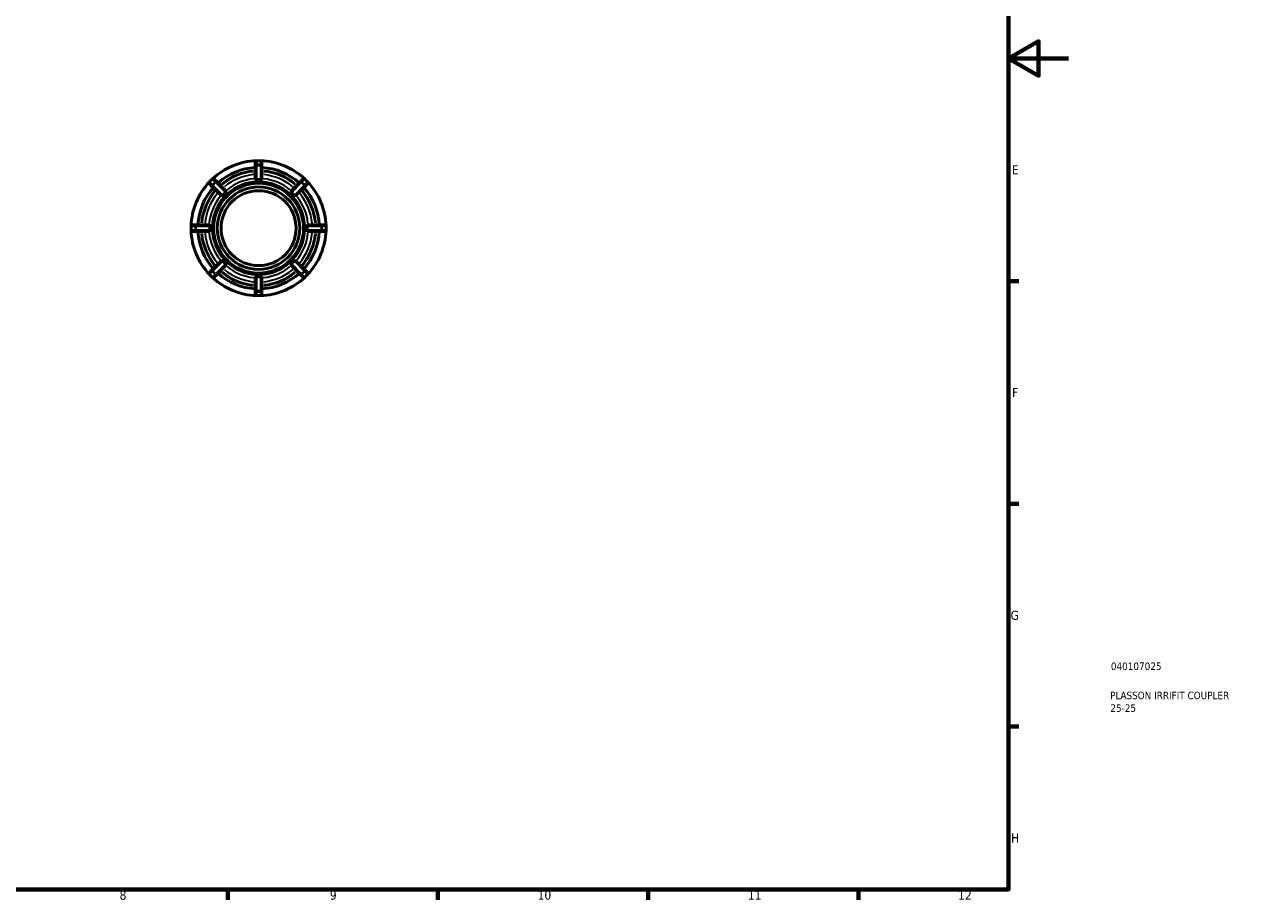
# Model space of a CAD drawing. Header units: millimetres. Extents: x 0 to 898, y -84 to 594.
# Tile 7 of 10: x 493 to 898, y 17 to 308. Entities that reach past the tile are written whole.
import ezdxf

# ---------------------------------------------------------------- set-up
doc = ezdxf.new("R2010")
doc.units = ezdxf.units.MM
for name, color, linetype, lineweight in [('Border (ANSI)', 7, 'Continuous', 70), ('Title (ISO)', 7, 'Continuous', 50), ('Visible (ANSI)', 7, 'Continuous', 50), ('Visible Narrow (ANSI)', 7, 'Continuous', 35)]:
    doc.layers.add(name, color=color, linetype=linetype, lineweight=lineweight)
doc.styles.add('Note Text (ANSI)', font='tahoma.ttf')
doc.styles.add('Note Text (ISO)', font='tahoma.ttf')

# ---------------------------------------------------------------- blocks, each defined once
blk = doc.blocks.new('Borders Default Border')
at = {"layer": 'Border (ANSI)'}
for p, q in [((821, 222.75), (824.45, 222.75)), ((821, 148.5), (824.45, 148.5)), ((821, 74.25), (824.45, 74.25)), ((560.67, 20), (560.67, 16.55)), ((630.75, 20), (630.75, 16.55)), ((700.83, 20), (700.83, 16.55)), ((770.92, 20), (770.92, 16.55))]:
    blk.add_line(p, q, dxfattribs=at)
at = {"layer": 'Border (ANSI)', "flags": 128}
for points in [[(20, 20), (20, 574), (821, 574), (821, 20), (20, 20)], [(841, 297), (821, 297), (831, 302.77), (831, 291.23), (821, 297)]]:
    blk.add_lwpolyline(points, dxfattribs=at)
at = {"layer": 'Border (ANSI)', "attachment_point": 7, "style": 'Note Text (ANSI)'}
for s, insert, char_height in [('E', (822.05, 258.35), 3.05), ('F', (822.14, 184.1), 3.05), ('G', (821.66, 109.79), 3.05), ('H', (821.81, 35.6), 3.05), ('8', (524.63, 16.48), 3.05), ('9', (594.7, 16.49), 3.05), ('10', (663.96, 16.49), 3.048), ('11', (734.04, 16.55), 3.048), ('12', (804.13, 16.55), 3.048)]:
    blk.add_mtext(s, dxfattribs=dict(at, insert=insert, char_height=char_height))
blk = doc.blocks.new('Title Blocks ISO')
at = {"layer": 'Title (ISO)', "color": 232, "true_color": 0xca0064, "style": 'Note Text (ISO)'}
for tag, p in [('PART_NUMBER_001', (34.08, 73.13)), ('DESCRIPTION_001', (33.84, 63.4)), ('DESCRIPTION_002', (33.91, 59.18))]:
    blk.add_attdef(tag, p, '', height=2.5, dxfattribs=at)

msp = doc.modelspace()

# ---------------------------------------------------------------- linework, layer by layer
at = {"layer": 'Visible (ANSI)'}
for p, q in [((569.839, 262.427), (569.839, 261.111)), ((569.839, 261.111), (569.839, 256.941)), ((571.589, 262.927), (570.339, 262.927)), ((572.089, 261.111), (572.089, 262.427)), ((572.089, 256.941), (572.089, 261.111)), ((555.496, 256.779), (554.612, 255.895)), ((557.134, 255.848), (556.203, 256.779)), ((560.082, 252.9), (557.134, 255.848)), ((570.964, 255.987), (569.839, 255.987)), ((572.089, 255.987), (570.964, 255.987)), ((584.794, 255.848), (581.845, 252.9)), ((585.725, 256.779), (584.794, 255.848)), ((587.316, 255.895), (586.432, 256.779)), ((554.612, 255.188), (555.543, 254.257)), ((555.543, 254.257), (558.491, 251.309)), ((559.962, 251.429), (559.166, 250.634)), ((560.757, 252.225), (559.962, 251.429)), ((581.966, 251.429), (581.17, 252.225)), ((582.761, 250.634), (581.966, 251.429)), ((583.436, 251.309), (586.385, 254.257)), ((586.385, 254.257), (587.316, 255.188)), ((548.464, 241.052), (548.464, 239.802)), ((550.28, 241.552), (548.964, 241.552)), ((548.964, 239.302), (550.28, 239.302)), ((554.45, 241.552), (550.28, 241.552)), ((550.28, 239.302), (554.45, 239.302)), ((555.405, 241.552), (555.405, 240.427)), ((555.405, 240.427), (555.405, 239.302)), ((586.523, 240.427), (586.523, 241.552)), ((586.523, 239.302), (586.523, 240.427)), ((591.647, 241.552), (587.477, 241.552)), ((587.477, 239.302), (591.647, 239.302)), ((592.964, 241.552), (591.647, 241.552)), ((591.647, 239.302), (592.964, 239.302)), ((593.464, 239.802), (593.464, 241.052)), ((558.491, 229.546), (555.543, 226.598)), ((557.134, 225.007), (560.082, 227.955)), ((559.166, 230.221), (559.962, 229.425)), ((559.962, 229.425), (560.757, 228.63)), ((581.17, 228.63), (581.966, 229.425)), ((581.845, 227.955), (584.794, 225.007)), ((581.966, 229.425), (582.761, 230.221)), ((586.385, 226.598), (583.436, 229.546)), ((555.543, 226.598), (554.612, 225.667)), ((554.612, 224.959), (555.496, 224.076)), ((556.203, 224.076), (557.134, 225.007)), ((569.839, 224.868), (570.964, 224.868)), ((569.839, 223.914), (569.839, 219.744)), ((570.964, 224.868), (572.089, 224.868)), ((572.089, 219.744), (572.089, 223.914)), ((584.794, 225.007), (585.725, 224.076)), ((587.316, 225.667), (586.385, 226.598)), ((586.432, 224.076), (587.316, 224.959)), ((569.839, 219.744), (569.839, 218.427)), ((572.089, 218.427), (572.089, 219.744)), ((570.339, 217.927), (571.589, 217.927))]:
    msp.add_line(p, q, dxfattribs=at)
for radius in [15, 13.75, 12.5]:
    msp.add_circle((570.964, 240.427), radius, dxfattribs=at)
for centre, radius, start, end in [((570.964, 240.427), 22.5, 91.86878, 133.13122), ((570.964, 240.427), 20.25, 93.18474, 131.81526), ((570.339, 262.427), 0.5, 90, 180), ((571.589, 262.427), 0.5, 0, 90), ((570.964, 240.427), 22.5, 46.86878, 88.13122), ((570.964, 240.427), 20.25, 48.18474, 86.81526), ((570.964, 240.427), 22.5, 136.86878, 178.13122), ((554.965, 255.542), 0.5, 135, 225), ((555.849, 256.426), 0.5, 45, 135), ((586.078, 256.426), 0.5, 45, 135), ((586.962, 255.542), 0.5, 315, 45), ((570.964, 240.427), 22.5, 1.86878, 43.13122), ((570.964, 240.427), 20.25, 138.18474, 176.81526), ((570.964, 240.427), 20.25, 3.18474, 41.81526), ((548.964, 241.052), 0.5, 90, 180), ((548.964, 239.802), 0.5, 180, 270), ((570.964, 240.427), 22.5, 181.86878, 223.13122), ((570.964, 240.427), 20.25, 183.18474, 221.81526), ((570.964, 240.427), 20.25, 318.18474, 356.81526), ((570.964, 240.427), 22.5, 316.86878, 358.13122), ((592.964, 241.052), 0.5, 0, 90), ((592.964, 239.802), 0.5, 270, 0), ((554.965, 225.313), 0.5, 135, 225), ((555.849, 224.429), 0.5, 225, 315), ((570.964, 240.427), 22.5, 226.86878, 268.13122), ((570.964, 240.427), 20.25, 228.18474, 266.81526), ((570.964, 240.427), 22.5, 271.86878, 313.13122), ((570.964, 240.427), 20.25, 273.18474, 311.81526), ((586.078, 224.429), 0.5, 225, 315), ((586.962, 225.313), 0.5, 315, 45), ((570.339, 218.427), 0.5, 180, 270), ((571.589, 218.427), 0.5, 270, 0)]:
    msp.add_arc(centre, radius, start, end, dxfattribs=at)
for points, knots in [([(570.339, 256.608), (570.331, 256.607), (570.323, 256.607), (570.292, 256.608), (570.268, 256.613), (570.204, 256.635), (570.169, 256.655), (570.08, 256.713), (570.018, 256.763), (569.92, 256.848), (569.884, 256.881), (569.853, 256.915), (569.846, 256.924), (569.84, 256.935), (569.839, 256.938), (569.839, 256.941)], [-0.20349957, -0.20349957, -0.20349957, -0.20349957, -0.19950855, -0.19950855, -0.18760351, -0.18760351, -0.17102106, -0.17102106, -0.13857777, -0.13857777, -0.1121101, -0.1121101, -0.10087152, -0.10087152, -0.09404939, -0.09404939, -0.09404939, -0.09404939]), ([(569.839, 255.987), (569.844, 255.987), (569.85, 255.987), (569.861, 255.988), (569.867, 255.988), (569.878, 255.989), (569.883, 255.989), (569.889, 255.989), (569.889, 255.989), (569.889, 255.989)], [0, 0, 0, 0, 0.0016772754, 0.0016772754, 0.0033539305, 0.0033539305, 0.0050070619, 0.0050070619, 0.0050304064, 0.0050304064, 0.0050304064, 0.0050304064]), ([(571.589, 256.608), (571.375, 256.623), (571.164, 256.629), (570.964, 256.629), (570.763, 256.629), (570.552, 256.623), (570.339, 256.608)], [0.87229679, 0.87229679, 0.87229679, 0.87229679, 0.93244279, 0.93244279, 0.93244279, 0.99258879, 0.99258879, 0.99258879, 0.99258879]), ([(572.089, 256.941), (572.089, 256.941), (572.089, 256.94), (572.088, 256.936), (572.086, 256.932), (572.077, 256.918), (572.067, 256.907), (572.022, 256.86), (571.971, 256.815), (571.864, 256.727), (571.811, 256.687), (571.735, 256.642), (571.705, 256.628), (571.653, 256.612), (571.631, 256.608), (571.602, 256.607), (571.595, 256.607), (571.589, 256.608)], [-0.1336549, -0.1336549, -0.1336549, -0.1336549, -0.13264476, -0.13264476, -0.12442741, -0.12442741, -0.11070754, -0.11070754, -0.07646881, -0.07646881, -0.04761616, -0.04761616, -0.0329379, -0.0329379, -0.02294507, -0.02294507, -0.02006355, -0.02006355, -0.02006355, -0.02006355]), ([(572.039, 255.989), (572.039, 255.989), (572.039, 255.989), (572.047, 255.989), (572.055, 255.989), (572.072, 255.988), (572.08, 255.987), (572.089, 255.987)], [-0.0000233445, -0.0000233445, -0.0000233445, -0.0000233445, 0, 0, 0.0024914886, 0.0024914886, 0.0050072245, 0.0050072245, 0.0050072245, 0.0050072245]), ([(559.08, 251.427), (559.078, 251.424), (559.075, 251.421), (559.063, 251.408), (559.053, 251.399), (559.022, 251.378), (559.001, 251.367), (558.926, 251.337), (558.861, 251.325), (558.724, 251.307), (558.647, 251.302), (558.548, 251.299), (558.517, 251.3), (558.497, 251.305), (558.493, 251.307), (558.491, 251.309)], [-0.12466291, -0.12466291, -0.12466291, -0.12466291, -0.12282673, -0.12282673, -0.11648218, -0.11648218, -0.10531808, -0.10531808, -0.07607927, -0.07607927, -0.04253892, -0.04253892, -0.01921931, -0.01921931, -0.01222242, -0.01222242, -0.01222242, -0.01222242]), ([(559.964, 252.311), (559.803, 252.17), (559.649, 252.026), (559.507, 251.884), (559.365, 251.742), (559.221, 251.588), (559.08, 251.427)], [-0.060146, -0.060146, -0.060146, -0.060146, 0, 0, 0, 0.060146, 0.060146, 0.060146, 0.060146]), ([(560.082, 252.9), (560.087, 252.895), (560.089, 252.885), (560.093, 252.836), (560.091, 252.782), (560.082, 252.654), (560.075, 252.584), (560.055, 252.478), (560.043, 252.432), (560.016, 252.375), (560.006, 252.358), (559.986, 252.332), (559.977, 252.322), (559.966, 252.312), (559.965, 252.312), (559.964, 252.311)], [-0.23506544, -0.23506544, -0.23506544, -0.23506544, -0.21965215, -0.21965215, -0.18952607, -0.18952607, -0.16012411, -0.16012411, -0.13906892, -0.13906892, -0.12991971, -0.12991971, -0.12397908, -0.12397908, -0.12335335, -0.12335335, -0.12335335, -0.12335335]), ([(560.72, 252.191), (560.72, 252.191), (560.72, 252.191), (560.726, 252.197), (560.732, 252.203), (560.744, 252.214), (560.751, 252.22), (560.757, 252.225)], [-0.0000233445, -0.0000233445, -0.0000233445, -0.0000233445, 0, 0, 0.0024914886, 0.0024914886, 0.0050072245, 0.0050072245, 0.0050072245, 0.0050072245]), ([(581.17, 252.225), (581.175, 252.221), (581.179, 252.218), (581.187, 252.21), (581.191, 252.206), (581.199, 252.199), (581.203, 252.195), (581.207, 252.191), (581.207, 252.191), (581.207, 252.191)], [0, 0, 0, 0, 0.0016772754, 0.0016772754, 0.0033539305, 0.0033539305, 0.0050070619, 0.0050070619, 0.0050304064, 0.0050304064, 0.0050304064, 0.0050304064]), ([(581.963, 252.311), (581.96, 252.313), (581.957, 252.316), (581.945, 252.328), (581.936, 252.339), (581.914, 252.369), (581.904, 252.39), (581.873, 252.465), (581.861, 252.53), (581.844, 252.667), (581.838, 252.744), (581.835, 252.843), (581.836, 252.874), (581.842, 252.894), (581.843, 252.898), (581.845, 252.9)], [-0.12466291, -0.12466291, -0.12466291, -0.12466291, -0.12282673, -0.12282673, -0.11648218, -0.11648218, -0.10531808, -0.10531808, -0.07607927, -0.07607927, -0.04253892, -0.04253892, -0.01921931, -0.01921931, -0.01222242, -0.01222242, -0.01222242, -0.01222242]), ([(582.847, 251.427), (582.706, 251.588), (582.562, 251.742), (582.42, 251.884), (582.279, 252.026), (582.125, 252.17), (581.963, 252.311)], [-0.060146, -0.060146, -0.060146, -0.060146, 0, 0, 0, 0.060146, 0.060146, 0.060146, 0.060146]), ([(583.436, 251.309), (583.432, 251.304), (583.421, 251.302), (583.372, 251.298), (583.319, 251.3), (583.191, 251.309), (583.121, 251.316), (583.014, 251.336), (582.968, 251.348), (582.911, 251.375), (582.894, 251.385), (582.868, 251.405), (582.859, 251.414), (582.849, 251.425), (582.848, 251.426), (582.847, 251.427)], [-0.23506544, -0.23506544, -0.23506544, -0.23506544, -0.21965215, -0.21965215, -0.18952607, -0.18952607, -0.16012411, -0.16012411, -0.13906892, -0.13906892, -0.12991971, -0.12991971, -0.12397908, -0.12397908, -0.12335335, -0.12335335, -0.12335335, -0.12335335]), ([(559.166, 250.634), (559.17, 250.638), (559.173, 250.642), (559.181, 250.651), (559.185, 250.655), (559.192, 250.663), (559.196, 250.667), (559.2, 250.671), (559.2, 250.671), (559.2, 250.671)], [0, 0, 0, 0, 0.0016772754, 0.0016772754, 0.0033539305, 0.0033539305, 0.0050070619, 0.0050070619, 0.0050304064, 0.0050304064, 0.0050304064, 0.0050304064]), ([(582.727, 250.671), (582.727, 250.671), (582.727, 250.671), (582.733, 250.665), (582.739, 250.659), (582.75, 250.647), (582.756, 250.64), (582.761, 250.634)], [-0.0000233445, -0.0000233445, -0.0000233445, -0.0000233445, 0, 0, 0.0024914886, 0.0024914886, 0.0050072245, 0.0050072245, 0.0050072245, 0.0050072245]), ([(554.45, 241.552), (554.451, 241.552), (554.451, 241.552), (554.455, 241.552), (554.459, 241.55), (554.473, 241.541), (554.484, 241.531), (554.531, 241.485), (554.576, 241.434), (554.664, 241.327), (554.704, 241.275), (554.749, 241.198), (554.763, 241.169), (554.779, 241.117), (554.783, 241.095), (554.784, 241.065), (554.784, 241.059), (554.783, 241.052)], [-0.1336549, -0.1336549, -0.1336549, -0.1336549, -0.13264476, -0.13264476, -0.12442741, -0.12442741, -0.11070754, -0.11070754, -0.07646881, -0.07646881, -0.04761616, -0.04761616, -0.0329379, -0.0329379, -0.02294507, -0.02294507, -0.02006355, -0.02006355, -0.02006355, -0.02006355]), ([(554.783, 239.802), (554.784, 239.795), (554.784, 239.787), (554.783, 239.756), (554.778, 239.731), (554.756, 239.667), (554.736, 239.633), (554.679, 239.544), (554.628, 239.481), (554.543, 239.384), (554.51, 239.348), (554.476, 239.317), (554.467, 239.31), (554.456, 239.304), (554.453, 239.302), (554.45, 239.302)], [-0.20349957, -0.20349957, -0.20349957, -0.20349957, -0.19950855, -0.19950855, -0.18760351, -0.18760351, -0.17102106, -0.17102106, -0.13857777, -0.13857777, -0.1121101, -0.1121101, -0.10087152, -0.10087152, -0.09404939, -0.09404939, -0.09404939, -0.09404939]), ([(554.783, 241.052), (554.768, 240.839), (554.762, 240.628), (554.762, 240.427), (554.762, 240.227), (554.768, 240.016), (554.783, 239.802)], [0.87229679, 0.87229679, 0.87229679, 0.87229679, 0.93244279, 0.93244279, 0.93244279, 0.99258879, 0.99258879, 0.99258879, 0.99258879]), ([(555.402, 241.502), (555.402, 241.502), (555.402, 241.502), (555.402, 241.511), (555.403, 241.519), (555.403, 241.536), (555.404, 241.544), (555.405, 241.552)], [-0.0000233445, -0.0000233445, -0.0000233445, -0.0000233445, 0, 0, 0.0024914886, 0.0024914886, 0.0050072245, 0.0050072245, 0.0050072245, 0.0050072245]), ([(555.405, 239.302), (555.404, 239.308), (555.404, 239.314), (555.403, 239.325), (555.403, 239.33), (555.402, 239.341), (555.402, 239.347), (555.402, 239.352), (555.402, 239.353), (555.402, 239.353)], [0, 0, 0, 0, 0.0016772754, 0.0016772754, 0.0033539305, 0.0033539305, 0.0050070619, 0.0050070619, 0.0050304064, 0.0050304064, 0.0050304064, 0.0050304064]), ([(586.523, 241.552), (586.523, 241.547), (586.524, 241.541), (586.525, 241.53), (586.525, 241.524), (586.525, 241.513), (586.525, 241.508), (586.525, 241.502), (586.525, 241.502), (586.525, 241.502)], [0, 0, 0, 0, 0.0016772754, 0.0016772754, 0.0033539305, 0.0033539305, 0.0050070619, 0.0050070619, 0.0050304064, 0.0050304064, 0.0050304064, 0.0050304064]), ([(586.525, 239.353), (586.525, 239.353), (586.525, 239.352), (586.525, 239.344), (586.525, 239.336), (586.524, 239.319), (586.524, 239.311), (586.523, 239.302)], [-0.0000233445, -0.0000233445, -0.0000233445, -0.0000233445, 0, 0, 0.0024914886, 0.0024914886, 0.0050072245, 0.0050072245, 0.0050072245, 0.0050072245]), ([(587.144, 241.052), (587.144, 241.06), (587.144, 241.068), (587.145, 241.099), (587.149, 241.123), (587.172, 241.187), (587.192, 241.222), (587.249, 241.311), (587.3, 241.373), (587.384, 241.471), (587.418, 241.507), (587.452, 241.538), (587.46, 241.545), (587.471, 241.551), (587.475, 241.552), (587.477, 241.552)], [-0.20349957, -0.20349957, -0.20349957, -0.20349957, -0.19950855, -0.19950855, -0.18760351, -0.18760351, -0.17102106, -0.17102106, -0.13857777, -0.13857777, -0.1121101, -0.1121101, -0.10087152, -0.10087152, -0.09404939, -0.09404939, -0.09404939, -0.09404939]), ([(587.144, 239.802), (587.159, 240.016), (587.166, 240.227), (587.166, 240.427), (587.166, 240.628), (587.159, 240.839), (587.144, 241.052)], [0.87229679, 0.87229679, 0.87229679, 0.87229679, 0.93244279, 0.93244279, 0.93244279, 0.99258879, 0.99258879, 0.99258879, 0.99258879]), ([(587.477, 239.302), (587.477, 239.302), (587.477, 239.302), (587.473, 239.303), (587.468, 239.305), (587.454, 239.314), (587.443, 239.324), (587.397, 239.369), (587.351, 239.42), (587.263, 239.527), (587.223, 239.58), (587.179, 239.657), (587.164, 239.686), (587.148, 239.738), (587.144, 239.76), (587.144, 239.789), (587.144, 239.796), (587.144, 239.802)], [-0.1336549, -0.1336549, -0.1336549, -0.1336549, -0.13264476, -0.13264476, -0.12442741, -0.12442741, -0.11070754, -0.11070754, -0.07646881, -0.07646881, -0.04761616, -0.04761616, -0.0329379, -0.0329379, -0.02294507, -0.02294507, -0.02006355, -0.02006355, -0.02006355, -0.02006355]), ([(558.491, 229.546), (558.496, 229.55), (558.507, 229.553), (558.555, 229.556), (558.609, 229.555), (558.737, 229.545), (558.807, 229.538), (558.913, 229.518), (558.959, 229.507), (559.016, 229.48), (559.033, 229.47), (559.059, 229.45), (559.069, 229.441), (559.079, 229.43), (559.08, 229.429), (559.08, 229.428)], [-0.23506544, -0.23506544, -0.23506544, -0.23506544, -0.21965215, -0.21965215, -0.18952607, -0.18952607, -0.16012411, -0.16012411, -0.13906892, -0.13906892, -0.12991971, -0.12991971, -0.12397908, -0.12397908, -0.12335335, -0.12335335, -0.12335335, -0.12335335]), ([(559.08, 229.428), (559.221, 229.266), (559.365, 229.113), (559.507, 228.971), (559.649, 228.829), (559.803, 228.685), (559.964, 228.544)], [-0.060146, -0.060146, -0.060146, -0.060146, 0, 0, 0, 0.060146, 0.060146, 0.060146, 0.060146]), ([(559.2, 230.184), (559.2, 230.184), (559.2, 230.184), (559.194, 230.19), (559.188, 230.196), (559.177, 230.208), (559.172, 230.214), (559.166, 230.221)], [-0.0000233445, -0.0000233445, -0.0000233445, -0.0000233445, 0, 0, 0.0024914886, 0.0024914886, 0.0050072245, 0.0050072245, 0.0050072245, 0.0050072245]), ([(559.964, 228.544), (559.967, 228.542), (559.97, 228.539), (559.983, 228.527), (559.992, 228.516), (560.013, 228.486), (560.024, 228.465), (560.054, 228.39), (560.066, 228.324), (560.084, 228.187), (560.089, 228.111), (560.092, 228.012), (560.091, 227.981), (560.086, 227.96), (560.084, 227.957), (560.082, 227.955)], [-0.12466291, -0.12466291, -0.12466291, -0.12466291, -0.12282673, -0.12282673, -0.11648218, -0.11648218, -0.10531808, -0.10531808, -0.07607927, -0.07607927, -0.04253892, -0.04253892, -0.01921931, -0.01921931, -0.01222242, -0.01222242, -0.01222242, -0.01222242]), ([(560.757, 228.63), (560.753, 228.633), (560.749, 228.637), (560.74, 228.645), (560.736, 228.648), (560.728, 228.656), (560.724, 228.66), (560.72, 228.664), (560.72, 228.664), (560.72, 228.664)], [0, 0, 0, 0, 0.0016772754, 0.0016772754, 0.0033539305, 0.0033539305, 0.0050070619, 0.0050070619, 0.0050304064, 0.0050304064, 0.0050304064, 0.0050304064]), ([(581.207, 228.664), (581.207, 228.664), (581.207, 228.664), (581.201, 228.658), (581.195, 228.652), (581.183, 228.641), (581.177, 228.635), (581.17, 228.63)], [-0.0000233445, -0.0000233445, -0.0000233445, -0.0000233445, 0, 0, 0.0024914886, 0.0024914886, 0.0050072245, 0.0050072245, 0.0050072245, 0.0050072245]), ([(581.845, 227.955), (581.841, 227.959), (581.838, 227.97), (581.835, 228.019), (581.836, 228.072), (581.846, 228.2), (581.853, 228.27), (581.873, 228.377), (581.884, 228.423), (581.911, 228.48), (581.921, 228.497), (581.942, 228.523), (581.95, 228.533), (581.961, 228.542), (581.962, 228.543), (581.963, 228.544)], [-0.23506544, -0.23506544, -0.23506544, -0.23506544, -0.21965215, -0.21965215, -0.18952607, -0.18952607, -0.16012411, -0.16012411, -0.13906892, -0.13906892, -0.12991971, -0.12991971, -0.12397908, -0.12397908, -0.12335335, -0.12335335, -0.12335335, -0.12335335]), ([(581.963, 228.544), (582.125, 228.685), (582.279, 228.829), (582.42, 228.971), (582.562, 229.113), (582.706, 229.266), (582.847, 229.428)], [-0.060146, -0.060146, -0.060146, -0.060146, 0, 0, 0, 0.060146, 0.060146, 0.060146, 0.060146]), ([(582.761, 230.221), (582.758, 230.217), (582.754, 230.212), (582.747, 230.204), (582.743, 230.2), (582.735, 230.192), (582.731, 230.188), (582.727, 230.184), (582.727, 230.184), (582.727, 230.184)], [0, 0, 0, 0, 0.0016772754, 0.0016772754, 0.0033539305, 0.0033539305, 0.0050070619, 0.0050070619, 0.0050304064, 0.0050304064, 0.0050304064, 0.0050304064]), ([(582.847, 229.428), (582.85, 229.431), (582.852, 229.434), (582.865, 229.447), (582.875, 229.455), (582.905, 229.477), (582.926, 229.488), (583.001, 229.518), (583.067, 229.53), (583.204, 229.547), (583.28, 229.553), (583.38, 229.556), (583.41, 229.555), (583.431, 229.55), (583.434, 229.548), (583.436, 229.546)], [-0.12466291, -0.12466291, -0.12466291, -0.12466291, -0.12282673, -0.12282673, -0.11648218, -0.11648218, -0.10531808, -0.10531808, -0.07607927, -0.07607927, -0.04253892, -0.04253892, -0.01921931, -0.01921931, -0.01222242, -0.01222242, -0.01222242, -0.01222242]), ([(569.889, 224.866), (569.889, 224.866), (569.889, 224.866), (569.88, 224.866), (569.872, 224.866), (569.855, 224.867), (569.847, 224.867), (569.839, 224.868)], [-0.0000233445, -0.0000233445, -0.0000233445, -0.0000233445, 0, 0, 0.0024914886, 0.0024914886, 0.0050072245, 0.0050072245, 0.0050072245, 0.0050072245]), ([(569.839, 223.914), (569.839, 223.914), (569.839, 223.915), (569.839, 223.918), (569.841, 223.923), (569.851, 223.937), (569.86, 223.948), (569.906, 223.994), (569.957, 224.04), (570.064, 224.128), (570.116, 224.168), (570.193, 224.212), (570.222, 224.227), (570.274, 224.243), (570.296, 224.247), (570.326, 224.248), (570.332, 224.247), (570.339, 224.247)], [-0.1336549, -0.1336549, -0.1336549, -0.1336549, -0.13264476, -0.13264476, -0.12442741, -0.12442741, -0.11070754, -0.11070754, -0.07646881, -0.07646881, -0.04761616, -0.04761616, -0.0329379, -0.0329379, -0.02294507, -0.02294507, -0.02006355, -0.02006355, -0.02006355, -0.02006355]), ([(570.339, 224.247), (570.552, 224.232), (570.763, 224.225), (570.964, 224.225), (571.164, 224.225), (571.375, 224.232), (571.589, 224.247)], [-0.060146, -0.060146, -0.060146, -0.060146, 0, 0, 0, 0.060146, 0.060146, 0.060146, 0.060146]), ([(571.589, 224.247), (571.596, 224.247), (571.604, 224.248), (571.635, 224.246), (571.66, 224.242), (571.724, 224.219), (571.758, 224.2), (571.847, 224.142), (571.91, 224.091), (572.007, 224.007), (572.043, 223.974), (572.074, 223.939), (572.081, 223.931), (572.088, 223.92), (572.089, 223.917), (572.089, 223.914)], [-0.20349957, -0.20349957, -0.20349957, -0.20349957, -0.19950855, -0.19950855, -0.18760351, -0.18760351, -0.17102106, -0.17102106, -0.13857777, -0.13857777, -0.1121101, -0.1121101, -0.10087152, -0.10087152, -0.09404939, -0.09404939, -0.09404939, -0.09404939]), ([(572.089, 224.868), (572.083, 224.868), (572.078, 224.867), (572.066, 224.867), (572.061, 224.866), (572.05, 224.866), (572.044, 224.866), (572.039, 224.866), (572.039, 224.866), (572.039, 224.866)], [0, 0, 0, 0, 0.0016772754, 0.0016772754, 0.0033539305, 0.0033539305, 0.0050070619, 0.0050070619, 0.0050304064, 0.0050304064, 0.0050304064, 0.0050304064])]:
    msp.add_open_spline(points, degree=3, knots=knots, dxfattribs=at)
for points in [[(569.889, 255.989), (570.255, 255.986), (570.624, 255.987), (570.964, 255.987)], [(570.964, 255.987), (571.303, 255.987), (571.672, 255.986), (572.039, 255.989)], [(559.2, 250.671), (559.462, 250.928), (559.722, 251.189), (559.962, 251.429)], [(559.962, 251.429), (560.202, 251.67), (560.463, 251.93), (560.72, 252.191)], [(581.207, 252.191), (581.464, 251.93), (581.726, 251.67), (581.966, 251.429)], [(581.966, 251.429), (582.206, 251.189), (582.466, 250.928), (582.727, 250.671)], [(555.405, 240.427), (555.405, 240.767), (555.406, 241.136), (555.402, 241.502)], [(555.402, 239.353), (555.406, 239.719), (555.405, 240.088), (555.405, 240.427)], [(586.525, 241.502), (586.522, 241.136), (586.523, 240.767), (586.523, 240.427)], [(586.523, 240.427), (586.523, 240.088), (586.522, 239.719), (586.525, 239.353)], [(559.962, 229.425), (559.722, 229.666), (559.462, 229.927), (559.2, 230.184)], [(560.72, 228.664), (560.463, 228.925), (560.202, 229.185), (559.962, 229.425)], [(581.966, 229.425), (581.726, 229.185), (581.464, 228.925), (581.207, 228.664)], [(582.727, 230.184), (582.466, 229.927), (582.206, 229.666), (581.966, 229.425)], [(570.964, 224.868), (570.624, 224.868), (570.255, 224.869), (569.889, 224.866)], [(572.039, 224.866), (571.672, 224.869), (571.303, 224.868), (570.964, 224.868)]]:
    msp.add_open_spline(points, degree=3, dxfattribs=at)
at = {"layer": 'Visible Narrow (ANSI)'}
for p, q in [((570.339, 262.927), (570.339, 262.926)), ((570.339, 261.675), (570.339, 262.86)), ((570.339, 261.606), (570.339, 261.308)), ((570.339, 256.842), (570.339, 261.048)), ((570.401, 262.925), (571.526, 262.925)), ((571.526, 261.609), (570.401, 261.609)), ((570.401, 261.282), (571.526, 261.282)), ((571.589, 262.926), (571.589, 262.927)), ((571.589, 262.86), (571.589, 261.675)), ((571.589, 261.308), (571.589, 261.606)), ((571.589, 261.048), (571.589, 256.842)), ((554.612, 255.895), (554.613, 255.894)), ((554.657, 255.938), (555.453, 256.734)), ((555.498, 255.01), (554.66, 255.847)), ((555.497, 256.778), (555.496, 256.779)), ((555.544, 256.731), (556.382, 255.893)), ((556.384, 255.803), (555.588, 255.007)), ((555.82, 254.776), (556.615, 255.571)), ((556.641, 255.634), (556.43, 255.845)), ((556.825, 255.45), (559.799, 252.476)), ((582.128, 252.476), (585.103, 255.45)), ((585.497, 255.845), (585.287, 255.634)), ((585.312, 255.571), (586.108, 254.776)), ((586.339, 255.007), (585.544, 255.803)), ((585.546, 255.893), (586.384, 256.731)), ((586.432, 256.779), (586.43, 256.778)), ((587.268, 255.847), (586.43, 255.01)), ((586.475, 256.734), (587.27, 255.938)), ((587.314, 255.894), (587.316, 255.895)), ((555.547, 254.961), (555.757, 254.75)), ((558.915, 251.592), (555.941, 254.566)), ((585.987, 254.566), (583.012, 251.592)), ((586.171, 254.75), (586.381, 254.961)), ((548.465, 241.052), (548.464, 241.052)), ((548.464, 239.802), (548.465, 239.802)), ((548.466, 239.865), (548.466, 240.99)), ((548.531, 241.052), (549.716, 241.052)), ((549.716, 239.802), (548.531, 239.802)), ((549.782, 240.99), (549.782, 239.865)), ((550.083, 241.052), (549.786, 241.052)), ((549.786, 239.802), (550.083, 239.802)), ((550.109, 239.865), (550.109, 240.99)), ((550.343, 241.052), (554.55, 241.052)), ((554.55, 239.802), (550.343, 239.802)), ((587.378, 241.052), (591.584, 241.052)), ((591.584, 239.802), (587.378, 239.802)), ((591.818, 240.99), (591.818, 239.865)), ((592.142, 241.052), (591.844, 241.052)), ((591.844, 239.802), (592.142, 239.802)), ((592.145, 239.865), (592.145, 240.99)), ((592.211, 241.052), (593.396, 241.052)), ((593.396, 239.802), (592.211, 239.802)), ((593.464, 241.052), (593.462, 241.052)), ((593.462, 240.99), (593.462, 239.865)), ((593.462, 239.802), (593.464, 239.802)), ((555.941, 226.288), (558.915, 229.263)), ((559.799, 228.379), (556.825, 225.404)), ((585.103, 225.404), (582.128, 228.379)), ((583.012, 229.263), (585.987, 226.288)), ((554.613, 224.961), (554.612, 224.959)), ((555.453, 224.121), (554.657, 224.917)), ((554.66, 225.007), (555.498, 225.845)), ((555.496, 224.076), (555.497, 224.077)), ((556.382, 224.961), (555.544, 224.123)), ((555.757, 226.104), (555.547, 225.894)), ((555.588, 225.848), (556.384, 225.052)), ((556.615, 225.283), (555.82, 226.079)), ((556.43, 225.01), (556.641, 225.221)), ((570.339, 219.807), (570.339, 224.013)), ((571.589, 224.013), (571.589, 219.807)), ((585.287, 225.221), (585.497, 225.01)), ((586.108, 226.079), (585.312, 225.283)), ((585.544, 225.052), (586.339, 225.848)), ((586.384, 224.123), (585.546, 224.961)), ((586.381, 225.894), (586.171, 226.104)), ((586.43, 225.845), (587.268, 225.007)), ((586.43, 224.077), (586.432, 224.076)), ((587.27, 224.917), (586.475, 224.121)), ((587.316, 224.959), (587.314, 224.961)), ((570.339, 219.547), (570.339, 219.249)), ((570.339, 217.995), (570.339, 219.18)), ((571.526, 219.573), (570.401, 219.573)), ((570.401, 219.246), (571.526, 219.246)), ((571.589, 219.249), (571.589, 219.547)), ((571.589, 219.18), (571.589, 217.995)), ((570.339, 217.929), (570.339, 217.927)), ((571.526, 217.929), (570.401, 217.929)), ((571.589, 217.927), (571.589, 217.929))]:
    msp.add_line(p, q, dxfattribs=at)
for radius, start, end in [(19.25, 95.26533, 129.73467), (19.25, 50.26533, 84.73467), (18.916, 95.31858, 129.68142), (17.92, 95.48938, 129.51062), (15.559, 92.25, 132.75), (16.555, 95.75682, 129.24318), (15.559, 47.25, 87.75), (16.555, 50.75682, 84.24318), (17.92, 50.48938, 84.51062), (18.916, 50.31858, 84.68142), (19.25, 140.26533, 174.73467), (18.916, 140.31858, 174.68142), (17.92, 140.48938, 174.51062), (17.92, 5.48938, 39.51062), (18.916, 5.31858, 39.68142), (19.25, 5.26533, 39.73467), (16.555, 140.75682, 174.24318), (15.559, 137.25, 177.75), (15.559, 2.25, 42.75), (16.555, 5.75682, 39.24318), (15.559, 182.25, 222.75), (15.559, 317.25, 357.75), (19.25, 185.26533, 219.73467), (18.916, 185.31858, 219.68142), (17.92, 185.48938, 219.51062), (16.555, 185.75682, 219.24318), (16.555, 320.75682, 354.24318), (17.92, 320.48938, 354.51062), (18.916, 320.31858, 354.68142), (19.25, 320.26533, 354.73467), (15.559, 227.25, 267.75), (16.555, 230.75682, 264.24318), (15.559, 272.25, 312.75), (16.555, 275.75682, 309.24318), (19.25, 230.26533, 264.73467), (18.916, 230.31858, 264.68142), (17.92, 230.48938, 264.51062), (17.92, 275.48938, 309.51062), (18.916, 275.31858, 309.68142), (19.25, 275.26533, 309.73467)]:
    msp.add_arc((570.964, 240.427), radius, start, end, dxfattribs=at)
for centre, major_axis, ratio, start_param, end_param in [((570.339, 262.427), (-0.5, 0), 0.9961947, 4.7909288, 6.2046455), ((570.339, 261.111), (-0.5, 0), 0.9961947, 4.7909288, 6.2046455), ((570.339, 261.111), (-0.5, 0), 0.3420201, 4.7909288, 6.2046455), ((571.589, 262.427), (0.5, 0), 0.9961947, 0.0785398, 1.4922565), ((571.589, 261.111), (0.5, 0), 0.9961947, 0.0785398, 1.4922565), ((571.589, 261.111), (0.5, 0), 0.3420201, 0.0785398, 1.4922565), ((554.965, 255.542), (-0.354, -0.354), 0.9961947, 4.7909288, 6.2046455), ((555.849, 256.426), (0.354, 0.354), 0.9961947, 0.0785398, 1.4922565), ((556.78, 255.495), (0.354, 0.354), 0.9961947, 0.0785398, 1.4922565), ((556.78, 255.495), (0.354, 0.354), 0.3420201, 0.0785398, 1.4922565), ((585.147, 255.495), (-0.354, 0.354), 0.3420201, 4.7909288, 6.2046455), ((585.147, 255.495), (-0.354, 0.354), 0.9961947, 4.7909288, 6.2046455), ((586.078, 256.426), (-0.354, 0.354), 0.9961947, 4.7909288, 6.2046455), ((586.962, 255.542), (0.354, -0.354), 0.9961947, 0.0785398, 1.4922565), ((555.896, 254.611), (-0.354, -0.354), 0.9961947, 4.7909288, 6.2046455), ((555.896, 254.611), (-0.354, -0.354), 0.3420201, 4.7909288, 6.2046455), ((586.031, 254.611), (0.354, -0.354), 0.3420201, 0.0785398, 1.4922565), ((586.031, 254.611), (0.354, -0.354), 0.9961947, 0.0785398, 1.4922565), ((548.964, 241.052), (0, 0.5), 0.9961947, 0.0785398, 1.4922565), ((548.964, 239.802), (0, -0.5), 0.9961947, 4.7909288, 6.2046455), ((550.28, 241.052), (0, 0.5), 0.9961947, 0.0785398, 1.4922565), ((550.28, 239.802), (0, -0.5), 0.9961947, 4.7909288, 6.2046455), ((550.28, 241.052), (0, 0.5), 0.3420201, 0.0785398, 1.4922565), ((550.28, 239.802), (0, -0.5), 0.3420201, 4.7909288, 6.2046455), ((591.647, 241.052), (0, 0.5), 0.3420201, 4.7909288, 6.2046455), ((591.647, 239.802), (0, -0.5), 0.3420201, 0.0785398, 1.4922565), ((591.647, 241.052), (0, 0.5), 0.9961947, 4.7909288, 6.2046455), ((591.647, 239.802), (0, -0.5), 0.9961947, 0.0785398, 1.4922565), ((592.964, 241.052), (0, 0.5), 0.9961947, 4.7909288, 6.2046455), ((592.964, 239.802), (0, -0.5), 0.9961947, 0.0785398, 1.4922565), ((554.965, 225.313), (-0.354, 0.354), 0.9961947, 0.0785398, 1.4922565), ((555.896, 226.244), (-0.354, 0.354), 0.9961947, 0.0785398, 1.4922565), ((555.896, 226.244), (-0.354, 0.354), 0.3420201, 0.0785398, 1.4922565), ((555.849, 224.429), (0.354, -0.354), 0.9961947, 4.7909288, 6.2046455), ((556.78, 225.36), (0.354, -0.354), 0.9961947, 4.7909288, 6.2046455), ((556.78, 225.36), (0.354, -0.354), 0.3420201, 4.7909288, 6.2046455), ((585.147, 225.36), (-0.354, -0.354), 0.3420201, 0.0785398, 1.4922565), ((585.147, 225.36), (-0.354, -0.354), 0.9961947, 0.0785398, 1.4922565), ((586.078, 224.429), (-0.354, -0.354), 0.9961947, 0.0785398, 1.4922565), ((586.031, 226.244), (0.354, 0.354), 0.3420201, 4.7909288, 6.2046455), ((586.031, 226.244), (0.354, 0.354), 0.9961947, 4.7909288, 6.2046455), ((586.962, 225.313), (0.354, 0.354), 0.9961947, 4.7909288, 6.2046455), ((570.339, 219.744), (-0.5, 0), 0.3420201, 0.0785398, 1.4922565), ((570.339, 219.744), (-0.5, 0), 0.9961947, 0.0785398, 1.4922565), ((571.589, 219.744), (0.5, 0), 0.3420201, 4.7909288, 6.2046455), ((571.589, 219.744), (0.5, 0), 0.9961947, 4.7909288, 6.2046455), ((570.339, 218.427), (-0.5, 0), 0.9961947, 0.0785398, 1.4922565), ((571.589, 218.427), (0.5, 0), 0.9961947, 4.7909288, 6.2046455)]:
    msp.add_ellipse(centre, major_axis=major_axis, ratio=ratio, start_param=start_param, end_param=end_param, dxfattribs=at)

# ---------------------------------------------------------------- block references
msp.add_blockref('Borders Default Border', (0, 0))
msp.add_blockref('Title Blocks ISO', (821, 20)).add_auto_attribs({'PART_NUMBER_001': '040107025', 'DESCRIPTION_001': 'PLASSON IRRIFIT COUPLER', 'DESCRIPTION_002': '25-25'})

doc.saveas('drawing.dxf')
